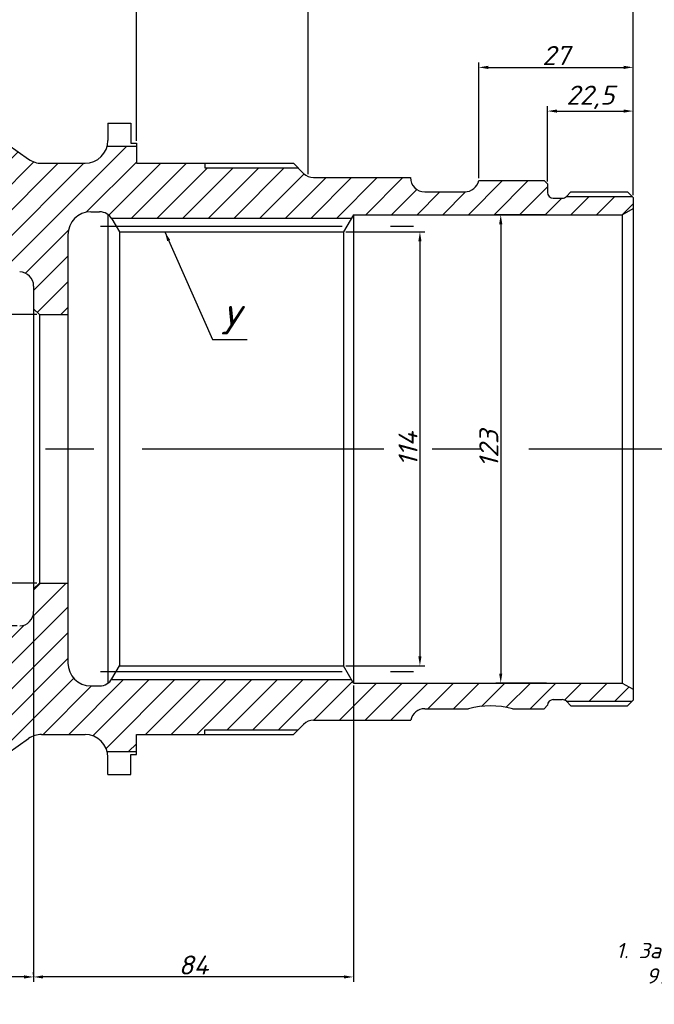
# Model space of a CAD drawing. Header units: millimetres. Extents: x 251 to 1597, y -308 to 286.
# Tile 5 of 7: x 1236 to 1402, y -102 to 157. Entities that reach past the tile are written whole.
import ezdxf

# ---------------------------------------------------------------- set-up
doc = ezdxf.new("R2010")
doc.units = ezdxf.units.MM
doc.linetypes.add('CENTERX2', pattern=[101.6, 63.5, -12.7, 12.7, -12.7])
for name, color, linetype in [('Основной', 7, 'Continuous'), ('Ось', 3, 'CENTERX2'), ('Размерный', 1, 'Continuous'), ('Текст', 5, 'Continuous'), ('Штриховка', 191, 'Continuous')]:
    doc.layers.add(name, color=color, linetype=linetype)
doc.styles.add('ROMANS', font='romans.shx', dxfattribs={"oblique": 15, "height": 5})
doc.dimstyles.new('ISO-25', dxfattribs={"dimtxt": 2.5, "dimasz": 2.5, "dimexe": 1.25, "dimexo": 0.625, "dimtad": 1, "dimtxsty": 'Standard', "dimcen": 2.5, "dimadec": 0, "dimazin": 0, "dimtfac": 1, "dimtmove": 0, "dimatfit": 3, "dimfxl": 0, "dimarcsym": 0})

# ---------------------------------------------------------------- blocks, each defined once
blk = doc.blocks.new('*D5')
at = {"layer": 'Defpoints', "color": 0}
for p in [(1320.82, 100.95), (1320.82, -13.05), (1340.89, -13.05)]:
    blk.add_point(p, dxfattribs=at)
at = {"layer": 'Размерный', "color": 0, "lineweight": -2}
for p, q in [((1321.44, 100.95), (1342.14, 100.95)), ((1340.89, 98.45), (1340.89, -10.55)), ((1321.44, -13.05), (1342.14, -13.05))]:
    blk.add_line(p, q, dxfattribs=at)
at = {"layer": 'Размерный', "color": 0}
for points in [[(1340.47, 98.45), (1341.3, 98.45), (1340.89, 100.95)], [(1340.47, -10.55), (1341.3, -10.55), (1340.89, -13.05)]]:
    blk.add_solid(points, dxfattribs=at)
at = {"layer": 'Размерный', "color": 5, "insert": (1337.76, 43.95), "char_height": 5, "attachment_point": 5, "rotation": 90, "style": 'ROMANS'}
blk.add_mtext('114', dxfattribs=at)
blk = doc.blocks.new('*D6')
at = {"layer": 'Defpoints', "color": 0}
for p in [(1374.78, 105.45), (1362.12, -17.55), (1374.78, -17.55)]:
    blk.add_point(p, dxfattribs=at)
at = {"layer": 'Размерный', "color": 0, "lineweight": -2}
for p, q in [((1374.15, 105.45), (1360.87, 105.45)), ((1362.12, 102.95), (1362.12, -15.05)), ((1374.15, -17.55), (1360.87, -17.55))]:
    blk.add_line(p, q, dxfattribs=at)
at = {"layer": 'Размерный', "color": 0}
for points in [[(1361.7, 102.95), (1362.53, 102.95), (1362.12, 105.45)], [(1361.7, -15.05), (1362.53, -15.05), (1362.12, -17.55)]]:
    blk.add_solid(points, dxfattribs=at)
at = {"layer": 'Размерный', "color": 5, "insert": (1358.99, 43.95), "char_height": 5, "attachment_point": 5, "rotation": 90, "style": 'ROMANS'}
blk.add_mtext('123', dxfattribs=at)
blk = doc.blocks.new('*D7')
at = {"layer": 'Defpoints', "color": 0}
for p in [(1323.41, -17.55), (1239.41, -94.74), (1239.41, -94.74)]:
    blk.add_point(p, dxfattribs=at)
at = {"layer": 'Размерный', "color": 0, "lineweight": -2}
for p, q in [((1323.41, -18.18), (1323.41, -95.99)), ((1239.41, -94.11), (1239.41, -93.49)), ((1320.91, -94.74), (1241.91, -94.74))]:
    blk.add_line(p, q, dxfattribs=at)
at = {"layer": 'Размерный', "color": 0}
for points in [[(1241.91, -94.32), (1241.91, -95.15), (1239.41, -94.74)], [(1320.91, -94.32), (1320.91, -95.15), (1323.41, -94.74)]]:
    blk.add_solid(points, dxfattribs=at)
at = {"layer": 'Размерный', "color": 5, "insert": (1281.41, -91.61), "char_height": 5, "attachment_point": 5, "style": 'ROMANS'}
blk.add_mtext('84', dxfattribs=at)
blk = doc.blocks.new('*D1')
at = {"layer": 'Defpoints', "color": 0}
for p in [(1396.91, 144.14), (1396.91, 141.59), (1356.34, 114.45)]:
    blk.add_point(p, dxfattribs=at)
at = {"layer": 'Размерный', "color": 0, "lineweight": -2}
for p, q in [((1356.34, 115.07), (1356.34, 145.39)), ((1396.91, 142.21), (1396.91, 145.39)), ((1358.84, 144.14), (1394.41, 144.14))]:
    blk.add_line(p, q, dxfattribs=at)
at = {"layer": 'Размерный', "color": 0}
for points in [[(1358.84, 144.56), (1358.84, 143.72), (1356.34, 144.14)], [(1394.41, 144.56), (1394.41, 143.72), (1396.91, 144.14)]]:
    blk.add_solid(points, dxfattribs=at)
at = {"layer": 'Размерный', "color": 5, "insert": (1376.63, 147.26), "char_height": 5, "attachment_point": 5, "style": 'ROMANS'}
blk.add_mtext('27', dxfattribs=at)
blk = doc.blocks.new('*D8')
at = {"layer": 'Defpoints', "color": 0}
for p in [(1396.91, 132.66), (1374.41, 113.55), (1396.91, 113.55)]:
    blk.add_point(p, dxfattribs=at)
at = {"layer": 'Размерный', "color": 0, "lineweight": -2}
for p, q in [((1374.41, 114.17), (1374.41, 133.91)), ((1376.91, 132.66), (1394.41, 132.66)), ((1396.91, 114.17), (1396.91, 133.91))]:
    blk.add_line(p, q, dxfattribs=at)
at = {"layer": 'Размерный', "color": 0}
for points in [[(1376.91, 133.08), (1376.91, 132.25), (1374.41, 132.66)], [(1394.41, 133.08), (1394.41, 132.25), (1396.91, 132.66)]]:
    blk.add_solid(points, dxfattribs=at)
at = {"layer": 'Размерный', "color": 5, "insert": (1385.66, 136.27), "char_height": 5, "attachment_point": 5, "style": 'ROMANS'}
blk.add_mtext('22,5', dxfattribs=at)
blk = doc.blocks.new('*D2')
at = {"layer": 'Defpoints', "color": 0}
for p in [(1266.41, 199.99), (1311.53, 199.99), (1311.53, 115.48)]:
    blk.add_point(p, dxfattribs=at)
at = {"layer": 'Размерный', "color": 0, "lineweight": -2}
for p, q in [((1266.41, 200.62), (1266.41, 201.24)), ((1268.91, 199.99), (1309.03, 199.99)), ((1311.53, 116.11), (1311.53, 201.24))]:
    blk.add_line(p, q, dxfattribs=at)
at = {"layer": 'Размерный', "color": 0}
for points in [[(1268.91, 200.41), (1268.91, 199.58), (1266.41, 199.99)], [(1309.03, 200.41), (1309.03, 199.58), (1311.53, 199.99)]]:
    blk.add_solid(points, dxfattribs=at)
at = {"layer": 'Размерный', "color": 5, "insert": (1288.97, 203.12), "char_height": 5, "attachment_point": 5, "style": 'ROMANS'}
blk.add_mtext('30', dxfattribs=at)
blk = doc.blocks.new('*D11')
at = {"layer": 'Defpoints', "color": 0}
for p in [(1081.91, 199.99), (1081.91, 199.99), (1266.41, 124.2)]:
    blk.add_point(p, dxfattribs=at)
at = {"layer": 'Размерный', "color": 0, "lineweight": -2}
for p, q in [((1081.91, 200.62), (1081.91, 201.24)), ((1263.91, 199.99), (1084.41, 199.99)), ((1266.41, 124.82), (1266.41, 201.24))]:
    blk.add_line(p, q, dxfattribs=at)
at = {"layer": 'Размерный', "color": 0}
for points in [[(1084.41, 200.41), (1084.41, 199.58), (1081.91, 199.99)], [(1263.91, 200.41), (1263.91, 199.58), (1266.41, 199.99)]]:
    blk.add_solid(points, dxfattribs=at)
at = {"layer": 'Размерный', "color": 5, "insert": (1174.16, 203.59), "char_height": 5, "attachment_point": 5, "style": 'ROMANS'}
blk.add_mtext('184,5', dxfattribs=at)
blk = doc.blocks.new('*D16')
at = {"layer": 'Defpoints', "color": 0}
for p in [(1396.91, 210.32), (1071.41, 144.45), (1396.91, 109.95)]:
    blk.add_point(p, dxfattribs=at)
at = {"layer": 'Размерный', "color": 0, "lineweight": -2}
for p, q in [((1071.41, 145.07), (1071.41, 211.57)), ((1073.91, 210.32), (1394.41, 210.32)), ((1396.91, 110.57), (1396.91, 211.57))]:
    blk.add_line(p, q, dxfattribs=at)
at = {"layer": 'Размерный', "color": 0}
for points in [[(1073.91, 210.74), (1073.91, 209.91), (1071.41, 210.32)], [(1394.41, 210.74), (1394.41, 209.91), (1396.91, 210.32)]]:
    blk.add_solid(points, dxfattribs=at)
at = {"layer": 'Размерный', "color": 5, "insert": (1234.16, 213.93), "char_height": 5, "attachment_point": 5, "style": 'ROMANS'}
blk.add_mtext('325,5', dxfattribs=at)
blk = doc.blocks.new('*D20')
at = {"layer": 'Defpoints', "color": 0}
for p in [(1235.75, 90.45), (1150.97, -2.55), (1235.75, -2.55)]:
    blk.add_point(p, dxfattribs=at)
at = {"layer": 'Размерный', "color": 0, "lineweight": -2}
for p, q in [((1150.97, -0.05), (1150.97, 27.27)), ((1235.12, -2.55), (1149.72, -2.55))]:
    blk.add_line(p, q, dxfattribs=at)
at = {"layer": 'Размерный', "color": 0}
blk.add_solid([(1150.55, -0.05), (1151.38, -0.05), (1150.97, -2.55)], dxfattribs=at)
at = {"layer": 'Размерный', "color": 5, "insert": (1147.84, 17.48), "char_height": 5, "attachment_point": 5, "rotation": 90, "style": 'ROMANS'}
blk.add_mtext('%%c 93', dxfattribs=at)
blk = doc.blocks.new('*D21')
at = {"layer": 'Defpoints', "color": 0}
for p in [(1240.91, 79.2), (1170.44, 8.7), (1240.91, 8.7)]:
    blk.add_point(p, dxfattribs=at)
at = {"layer": 'Размерный', "color": 0, "lineweight": -2}
for p, q in [((1240.29, 79.2), (1169.19, 79.2)), ((1170.44, 76.7), (1170.44, 11.2)), ((1240.29, 8.7), (1169.19, 8.7))]:
    blk.add_line(p, q, dxfattribs=at)
at = {"layer": 'Размерный', "color": 0}
for points in [[(1170.03, 76.7), (1170.86, 76.7), (1170.44, 79.2)], [(1170.03, 11.2), (1170.86, 11.2), (1170.44, 8.7)]]:
    blk.add_solid(points, dxfattribs=at)
at = {"layer": 'Размерный', "color": 5, "insert": (1166.84, 43.95), "char_height": 5, "attachment_point": 5, "rotation": 90, "style": 'ROMANS'}
blk.add_mtext('70,5', dxfattribs=at)
blk = doc.blocks.new('*D4')
at = {"layer": 'Defpoints', "color": 0}
for p in [(1239.41, 1.04), (1071.41, -58.43), (1071.41, -94.74)]:
    blk.add_point(p, dxfattribs=at)
at = {"layer": 'Размерный', "color": 0, "lineweight": -2}
for p, q in [((1239.41, 0.41), (1239.41, -95.99)), ((1071.41, -59.05), (1071.41, -95.99)), ((1236.91, -94.74), (1073.91, -94.74))]:
    blk.add_line(p, q, dxfattribs=at)
at = {"layer": 'Размерный', "color": 0}
for points in [[(1073.91, -94.32), (1073.91, -95.15), (1071.41, -94.74)], [(1236.91, -94.32), (1236.91, -95.15), (1239.41, -94.74)]]:
    blk.add_solid(points, dxfattribs=at)
at = {"layer": 'Размерный', "color": 5, "insert": (1155.41, -91.61), "char_height": 5, "attachment_point": 5, "style": 'ROMANS'}
blk.add_mtext('168', dxfattribs=at)

msp = doc.modelspace()

# ---------------------------------------------------------------- hatches: boundary and pattern name
at = {"layer": 'Штриховка'}
h = msp.add_hatch(dxfattribs=at)
h.set_pattern_fill('ANSI31', color=256, scale=1.5, style=0)
h.set_pattern_definition([(45, (-550.3463, -27.157), (-3.367596, 3.367596), [])])
h.paths.add_polyline_path([(1195.165, 127.049, -0.4142136), (1198.915, 123.299), (1198.915, 121.349), (1199.815, 120.449), (1215.415, 120.449, -0.4142136), (1224.415, 111.449), (1224.415, 105.449, -0.4142136), (1215.415, 96.449), (1201.315, 96.449), (1198.915, 94.049), (1198.915, 88.949), (1233.415, 88.949), (1233.768, 89.302, -0.2536534), (1235.748, 90.448, -0.4077191), (1239.415, 86.699), (1239.415, 80.699), (1240.915, 79.199), (1248.415, 79.199), (1248.415, 100.199, -0.4142136), (1254.415, 106.199), (1256.751, 106.199, -0.2490694), (1259.858, 104.549), (1322.895, 104.549), (1323.415, 105.449), (1394.057, 105.449), (1396.915, 107.099), (1396.915, 109.949), (1396.645, 110.219), (1379.334, 110.219, -0.1941336), (1378.293, 109.799), (1375.915, 109.799, -0.4142136), (1374.415, 111.299), (1374.415, 113.549), (1373.515, 114.449), (1356.339, 114.449, -0.356394), (1352.665, 111.449), (1342.165, 111.449, -0.4142136), (1338.415, 115.199), (1312.968, 115.199, -0.1989124), (1310.316, 116.297), (1308.895, 117.719), (1284.415, 117.719), (1284.415, 118.949), (1266.415, 118.949), (1266.415, 123.449), (1258.724, 123.449, -0.3419987), (1252.915, 118.949), (1241.518, 118.949, -0.1539147), (1238.076, 120.034), (1223.223, 130.434, -0.2446984), (1220.665, 135.349), (1220.665, 138.599), (1219.045, 140.219), (1189.164, 140.215), (1189.164, 141.445), (1184.664, 141.445), (1184.665, 142.349), (1167.415, 142.349), (1167.415, 141.443, -0.3502322), (1163.5, 138.449), (1156.33, 138.449, -0.3500916), (1152.415, 141.441), (1132.794, 141.439, -0.3001557), (1131.415, 142.349), (1084.915, 142.349, -0.4142136), (1081.915, 145.349), (1081.915, 151.949), (1075.745, 151.949), (1071.415, 144.449), (1071.415, 135.545), (1080.415, 130.349), (1087.915, 130.349, -0.113237), (1088.569, 130.199), (1098.415, 130.199), (1098.415, 132.836, -0.767327), (1105.412, 134.711), (1109.836, 127.049)])
h = msp.add_hatch(dxfattribs=at)
h.set_pattern_fill('ANSI31', color=256, scale=1.5, style=0)
h.paths.add_polyline_path([(1258.724, -35.551), (1266.415, -35.551), (1266.415, -31.051), (1284.415, -31.051), (1284.415, -29.821), (1308.895, -29.821), (1310.316, -28.4, -0.1989124), (1312.968, -27.301), (1338.491, -27.301, -0.356394), (1342.165, -24.301), (1353.654, -24.301, -0.1301889), (1365.176, -24.301), (1373.515, -24.301), (1374.415, -23.401, -0.4142136), (1375.915, -21.901), (1378.293, -21.901, -0.1941336), (1379.334, -22.321), (1396.645, -22.321), (1396.915, -22.051), (1396.915, -19.201), (1394.057, -17.551), (1323.415, -17.551), (1322.895, -16.651), (1259.858, -16.651, -0.2490694), (1256.751, -18.301), (1254.415, -18.301, -0.4142136), (1248.415, -12.301), (1248.415, 8.699), (1240.915, 8.699), (1239.415, 7.199), (1239.415, 1.199, -0.4077191), (1235.748, -2.55, -0.2536534), (1233.768, -1.404), (1233.415, -1.051), (1198.915, -1.051), (1198.915, -6.151), (1201.315, -8.551), (1215.415, -8.551, -0.4142136), (1224.415, -17.551), (1224.415, -23.551, -0.4142136), (1215.415, -32.551), (1199.815, -32.551), (1198.915, -33.451), (1198.915, -35.401, -0.4142136), (1195.165, -39.151), (1187.836, -39.151), (1187.836, -50.102), (1220.665, -49.051), (1220.665, -47.451, -0.2446984), (1223.223, -42.536), (1238.076, -32.136, -0.1539147), (1241.518, -31.051), (1252.915, -31.051, -0.3419987)])

# ---------------------------------------------------------------- linework, layer by layer
at = {"layer": 'Основной'}
for p, q in [((1223.223, 130.434), (1238.076, 120.034)), ((1258.915, 129.449), (1258.915, 124.949)), ((1258.915, 129.449), (1264.915, 129.449)), ((1264.915, 129.449), (1264.915, 124.199)), ((1264.915, 124.199), (1266.415, 124.199)), ((1266.415, 124.199), (1266.415, 118.949)), ((1258.724, 123.449), (1266.415, 123.449)), ((1241.518, 118.949), (1252.915, 118.949)), ((1266.415, 118.949), (1307.665, 118.949)), ((1284.415, 118.949), (1284.415, 117.719)), ((1284.415, 117.719), (1308.895, 117.719)), ((1307.665, 118.949), (1310.316, 116.297)), ((1312.968, 115.199), (1338.415, 115.199)), ((1338.415, 115.199), (1338.415, 115.199)), ((1356.339, 114.449), (1373.515, 114.449)), ((1373.515, 114.449), (1374.415, 113.549)), ((1342.165, 111.449), (1352.665, 111.449)), ((1374.415, 113.549), (1374.415, 111.299)), ((1380.565, 111.449), (1379.354, 110.238)), ((1380.565, 111.449), (1395.415, 111.449)), ((1395.415, 111.449), (1396.915, 109.949)), ((1375.915, 109.799), (1378.293, 109.799)), ((1379.334, 110.219), (1396.645, 110.219)), ((1396.915, 109.949), (1396.915, -22.051)), ((1254.415, 106.199), (1256.751, 106.199)), ((1394.057, 105.449), (1396.915, 107.099)), ((1258.916, 105.511), (1258.916, -17.613)), ((1259.869, 104.549), (1322.895, 104.549)), ((1259.998, 104.324), (1261.947, 100.949)), ((1323.415, 105.449), (1320.817, 100.949)), ((1323.415, 105.449), (1323.415, -17.551)), ((1323.415, 105.449), (1394.057, 105.449)), ((1394.057, 105.449), (1394.057, -17.551)), ((1261.947, 100.949), (1261.947, -13.051)), ((1261.947, 100.949), (1320.817, 100.949)), ((1320.817, 100.949), (1320.817, -13.051)), ((1248.415, 100.199), (1248.415, -12.301)), ((1239.415, 86.699), (1239.415, 1.199)), ((1239.415, 80.699), (1240.915, 79.199)), ((1240.915, 79.199), (1240.915, 8.699)), ((1240.915, 79.199), (1248.415, 79.199)), ((1239.415, 7.199), (1240.915, 8.699)), ((1240.915, 8.699), (1248.415, 8.699)), ((1259.998, -16.426), (1261.947, -13.051)), ((1261.947, -13.051), (1320.817, -13.051)), ((1323.415, -17.551), (1320.817, -13.051)), ((1259.869, -16.651), (1322.895, -16.651)), ((1323.415, -17.551), (1394.057, -17.551)), ((1394.057, -17.551), (1396.915, -19.201)), ((1254.415, -18.301), (1256.751, -18.301)), ((1375.915, -21.901), (1378.293, -21.901)), ((1379.334, -22.321), (1396.645, -22.321)), ((1380.565, -23.551), (1379.354, -22.341)), ((1395.415, -23.551), (1396.915, -22.051)), ((1342.165, -24.301), (1353.654, -24.301)), ((1365.176, -24.301), (1373.515, -24.301)), ((1373.515, -24.301), (1374.415, -23.401)), ((1380.565, -23.551), (1395.415, -23.551)), ((1307.665, -31.051), (1310.316, -28.4)), ((1312.968, -27.301), (1338.491, -27.301)), ((1284.415, -31.051), (1284.415, -29.821)), ((1284.415, -29.821), (1308.895, -29.821)), ((1223.223, -42.536), (1238.076, -32.136)), ((1241.518, -31.051), (1252.915, -31.051)), ((1266.415, -31.051), (1307.665, -31.051)), ((1266.415, -36.301), (1266.415, -31.051)), ((1258.724, -35.551), (1266.415, -35.551)), ((1258.915, -41.551), (1258.915, -37.051)), ((1264.915, -36.301), (1266.415, -36.301)), ((1264.915, -41.551), (1264.915, -36.301)), ((1258.915, -41.551), (1264.915, -41.551))]:
    msp.add_line(p, q, dxfattribs=at)
for centre, radius, start, end in [((1252.915, 124.949), 6, 270, 0), ((1241.518, 124.949), 6, 235, 270), ((1312.968, 118.949), 3.75, 225, 270), ((1342.165, 115.199), 3.75, 180, 270), ((1352.665, 115.199), 3.75, 270, 348.46304), ((1375.915, 111.299), 1.5, 180, 270), ((1378.293, 111.299), 1.5, 270, 315), ((1254.415, 100.199), 6, 90, 180), ((1256.751, 102.449), 3.75, 30, 90), ((1235.665, 86.699), 3.75, 0, 88.72664), ((1235.665, 1.199), 3.75, 271.27336, 0), ((1254.415, -12.301), 6, 180, 270), ((1256.751, -14.551), 3.75, 270, 330), ((1375.915, -23.401), 1.5, 90, 180), ((1378.293, -23.401), 1.5, 45, 90), ((1342.165, -28.051), 3.75, 90, 168.46304), ((1359.415, -46.051), 22.5, 75.16489, 104.83511), ((1312.968, -31.051), 3.75, 90, 135), ((1241.518, -37.051), 6, 90, 125), ((1252.915, -37.051), 6, 0, 90)]:
    msp.add_arc(centre, radius, start, end, dxfattribs=at)
at = {"layer": 'Ось'}
for p, q in [((1256.956, 102.449), (1339.189, 102.449)), ((1064.707, 43.949), (1426.162, 43.949)), ((1256.956, -14.551), (1339.189, -14.551))]:
    msp.add_line(p, q, dxfattribs=at)

# ---------------------------------------------------------------- texts
at = {"layer": 'Основной', "color": 5, "style": 'ROMANS', "oblique": 15}
msp.add_text('У', height=7.5, dxfattribs=at).set_placement((1288.514, 73.97))
at = {"layer": 'Текст', "insert": (1392.376, -85.809), "char_height": 4, "width": 215.88009, "attachment_point": 1, "style": 'ROMANS'}
msp.add_mtext('{\\Fromans.shx|c204;1. Заготовка штамповка и механические свойства по\\P   99.ТУ35.\\P}\\P{\\Fromans.shx|c204;2. Размеры и отклонения расположения\\P   обеспечить инструментом.\\P\\P3. Поверхность П и шлицы У азотировать }h {\\Fromans.shx|c204;0,15...0,35\\P    }HRN{\\Fromans.shx|c204;>}88{\\Fromans.shx|c204;.\\P   Следы испытания твердости не допускаются.\\P   Допускается ионное азотирование торцев шлиц У и\\P\\fMS Shell Dlg|b0|i0|c204|p0;\\H1.063x;   прилегающих к ним участков на длину 6мм, а также\\P   ионное азотирвание канавок Ш и прорезей в пределах\\P   поверхности П.\\P\\P4. Контроль травлением по технологической\\P   документации до окончательной обработки с\\P   припуском 2мм. Следы травления не допускаются.}', dxfattribs=at)

# ---------------------------------------------------------------- dimensions: what is measured, and where the dimension line sits
at = {"layer": 'Размерный'}
for base, p1, p2, override, picture, middle in [((1396.915, 210.324), (1071.415, 144.449), (1396.915, 109.949), {"dimtxsty": 'ROMANS', "dimclrt": 5}, '*D16', (1234.165, 213.925)), ((1081.915, 199.993), (1266.415, 124.199), (1081.915, 199.993), {"dimtxsty": 'ROMANS', "dimclrt": 5}, '*D11', (1174.165, 203.594)), ((1396.915, 132.665), (1374.415, 113.549), (1396.915, 113.549), {"dimtxt": 4, "dimtxsty": 'ROMANS', "dimclrt": 5}, '*D8', (1385.665, 136.266)), ((1239.411, -94.735), (1323.415, -17.551), (1239.411, -94.735), {"dimtxt": 4, "dimtxsty": 'ROMANS', "dimclrt": 5}, '*D7', (1281.413, -91.61))]:
    dim = msp.add_linear_dim(base=base, p1=p1, p2=p2, dimstyle='ISO-25', override=override, dxfattribs=at)
    dim.commit()
    dim.dimension.update_dxf_attribs({"geometry": picture, "text_midpoint": middle})
for base, p1, p2, text, picture, middle in [((1311.533, 199.993), (1266.415, 199.993), (1311.533, 115.484), '30', '*D2', (1288.974, 203.118)), ((1396.915, 144.139), (1356.339, 114.449), (1396.915, 141.589), '27', '*D1', (1376.627, 147.264))]:
    dim = msp.add_linear_dim(base=base, p1=p1, p2=p2, text=text, dimstyle='ISO-25', override={"dimtxt": 4, "dimtxsty": 'ROMANS', "dimclrt": 5}, dxfattribs=at)
    dim.commit()
    dim.dimension.update_dxf_attribs({"geometry": picture, "text_midpoint": middle})
for base, p1, p2, override, picture, middle in [((1362.118, -17.551), (1374.779, 105.449), (1374.779, -17.551), {"dimtxt": 4, "dimtxsty": 'ROMANS', "dimclrt": 5}, '*D6', (1362.118, 43.949)), ((1340.886, -13.051), (1320.817, 100.949), (1320.817, -13.051), {"dimtxt": 4, "dimtxsty": 'ROMANS', "dimclrt": 5}, '*D5', (1340.886, 43.949)), ((1170.445, 8.699), (1240.915, 79.199), (1240.915, 8.699), {"dimtxsty": 'ROMANS', "dimclrt": 5}, '*D21', (1170.445, 43.949))]:
    dim = msp.add_linear_dim(base=base, p1=p1, p2=p2, angle=90, dimstyle='ISO-25', override=override, dxfattribs=at)
    dim.commit()
    dim.dimension.update_dxf_attribs({"geometry": picture, "text_midpoint": middle, "dimtype": 160})
dim = msp.add_linear_dim(base=(1150.965, -2.55), p1=(1235.748, 90.448), p2=(1235.748, -2.55), angle=90, text='%%c <>', dimstyle='ISO-25', override={"dimtxsty": 'ROMANS', "dimse1": 1, "dimsd1": 1, "dimclrt": 5}, dxfattribs=at)
dim.commit()
dim.dimension.update_dxf_attribs({"geometry": '*D20', "text_midpoint": (1150.965, 17.482), "dimtype": 160})
dim = msp.add_linear_dim(base=(1071.415, -94.735), p1=(1239.411, 1.038), p2=(1071.415, -58.426), dimstyle='ISO-25', override={"dimtxsty": 'ROMANS', "dimclrt": 5}, dxfattribs=at)
dim.commit()
dim.dimension.update_dxf_attribs({"geometry": '*D4', "text_midpoint": (1155.413, -94.735), "dimtype": 160})

# ---------------------------------------------------------------- leaders
msp.add_leader([(1273.877, 100.949), (1286.364, 72.642), (1295.537, 72.642)], dimstyle='ISO-25', override={"dimgap": 0.625, "dimtad": 0}, dxfattribs=at)

doc.saveas('drawing.dxf')
